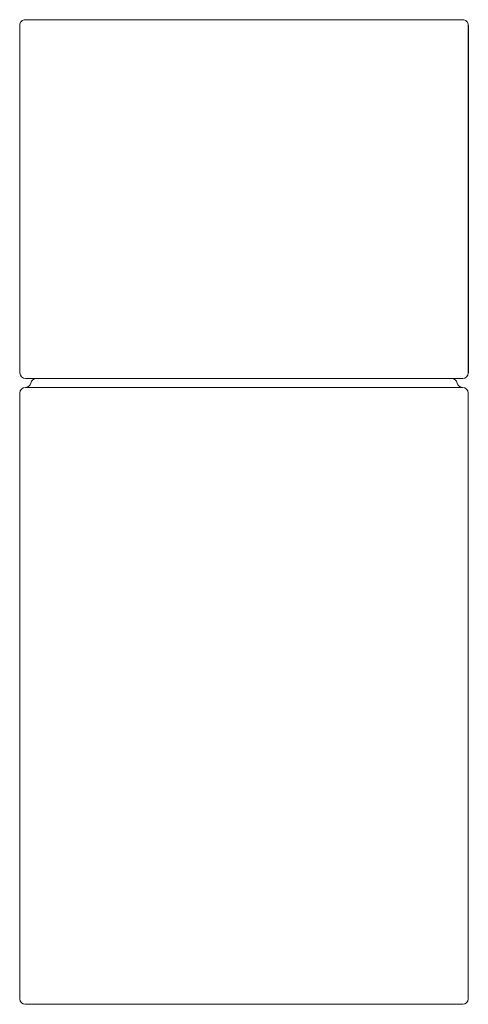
# Model space of a CAD drawing. Header units: millimetres. Extents: x 3794.278 to 3794.678, y 1682.766 to 1683.644.
import ezdxf

# ---------------------------------------------------------------- set-up
doc = ezdxf.new("R2010")
doc.units = ezdxf.units.MM
doc.layers.add('SANINDUSA', color=3, linetype='Continuous')

msp = doc.modelspace()

# ---------------------------------------------------------------- linework, layer by layer
at = {"layer": 'SANINDUSA', "linetype": 'Continuous', "lineweight": 15}
for p, q in [((3794.28292, 1683.64422), (3794.67291, 1683.64422)), ((3794.27792, 1683.63922), (3794.27819, 1683.32922)), ((3794.47792, 1683.32422), (3794.28319, 1683.32422)), ((3794.67291, 1683.32422), (3794.47792, 1683.32422)), ((3794.27792, 1683.31122), (3794.27792, 1682.77122)), ((3794.67292, 1683.31622), (3794.28292, 1683.31622)), ((3794.67792, 1682.77122), (3794.67792, 1683.31122)), ((3794.67292, 1682.76622), (3794.28292, 1682.76622))]:
    msp.add_line(p, q, dxfattribs=at)
at = {"layer": 'SANINDUSA'}
msp.add_line((3794.67791, 1683.63922), (3794.67791, 1683.32922), dxfattribs=at)
at = {"layer": 'SANINDUSA', "linetype": 'Continuous', "lineweight": 15}
for centre, start, end in [((3794.28292, 1683.63922), 90, 180.05), ((3794.67291, 1683.63922), 359.95, 90), ((3794.28319, 1683.32922), 180.05, 270), ((3794.67291, 1683.32922), 270, 359.95), ((3794.28292, 1683.32122), 270, 348.46304), ((3794.29272, 1683.31922), 90, 168.46304), ((3794.66312, 1683.31922), 11.53696, 90), ((3794.67292, 1683.32122), 191.53696, 270), ((3794.28292, 1683.31122), 90, 180), ((3794.67292, 1683.31122), 0, 90), ((3794.28292, 1682.77122), 180, 270), ((3794.67292, 1682.77122), 270, 0)]:
    msp.add_arc(centre, 0.005, start, end, dxfattribs=at)

doc.saveas('drawing.dxf')
